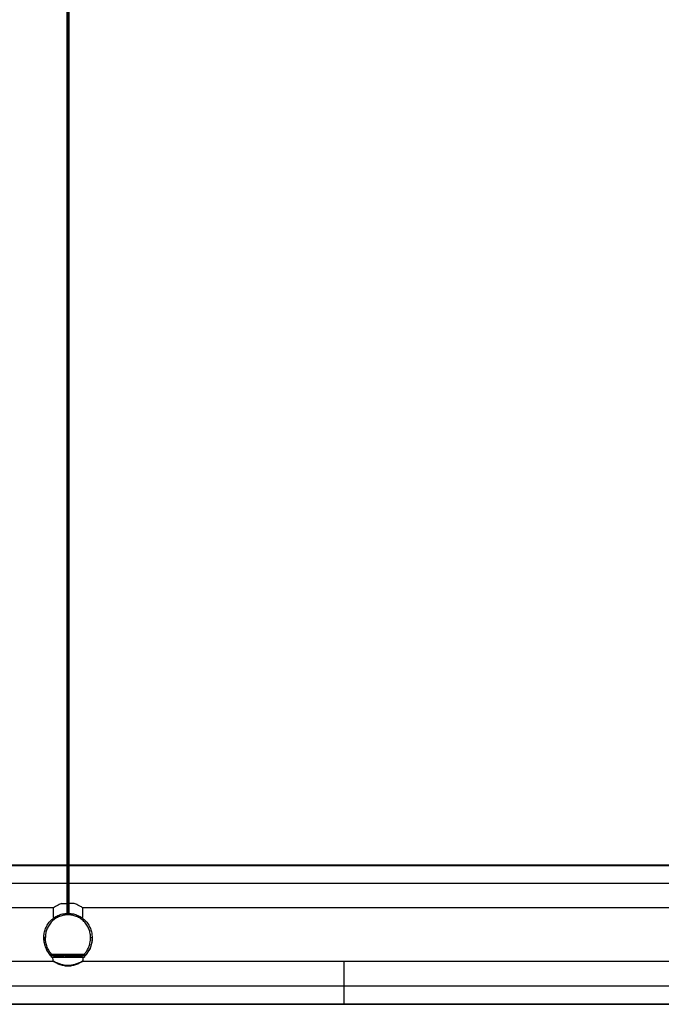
# Model space of a CAD drawing. Header units: millimetres. Extents: x 2355 to 3494, y 2627 to 6324.
# Tile 9 of 16: x 2921 to 3224, y 4360 to 4826. Entities that reach past the tile are written whole.
import ezdxf

# ---------------------------------------------------------------- set-up
doc = ezdxf.new("R2010")
doc.units = ezdxf.units.MM
doc.header["$LTSCALE"] = 20

msp = doc.modelspace()

# ---------------------------------------------------------------- linework, layer by layer
at = {"color": 7, "linetype": 'Continuous', "lineweight": 25}
for p, q in [((2942.85, 5446.05), (2942.85, 4403.18)), ((2943.45, 4403.19), (2943.45, 5446.05)), ((2944.05, 4403.18), (2944.05, 5446.05)), ((2942.85, 4425.94), (2361.63, 4425.94)), ((2361.63, 4425.86), (2942.85, 4425.86)), ((2368.45, 4426.03), (2942.85, 4426.03)), ((2944.05, 4426.03), (3378.94, 4426.03)), ((3385.45, 4425.94), (2944.05, 4425.94)), ((2944.05, 4425.86), (3385.45, 4425.86)), ((2361.63, 4417.36), (2942.85, 4417.36)), ((2944.05, 4417.36), (3385.45, 4417.36)), ((2600.45, 4405.86), (2936.61, 4405.86)), ((2936.45, 4405.76), (2936.45, 4401.25)), ((2950.45, 4405.86), (3286.61, 4405.86)), ((2950.45, 4401.25), (2950.45, 4405.76)), ((2932.05, 4391.76), (2931.95, 4391.76)), ((2954.84, 4391.76), (2954.95, 4391.76)), ((2935.2, 4383.15), (2935.24, 4383.26)), ((2935.35, 4383.09), (2935.4, 4383.19)), ((2936.59, 4383.09), (2935.35, 4383.09)), ((2951.5, 4383.19), (2935.4, 4383.19)), ((2935.62, 4383.89), (2951.27, 4383.89)), ((2935.7, 4382.48), (2935.73, 4383.09)), ((2936.2, 4382.48), (2936.23, 4380.83)), ((2936.59, 4383.09), (2941.6, 4383.09)), ((2936.9, 4383.09), (2936.9, 4382.48)), ((2936.9, 4382.48), (2950, 4382.48)), ((2941.95, 4383.14), (2941.95, 4383.05)), ((2943.45, 4383.05), (2943.45, 4383.17)), ((2944.95, 4383.05), (2944.95, 4383.14)), ((2944.95, 4383.09), (2950.3, 4383.09)), ((2950, 4382.48), (2950, 4383.09)), ((2951.54, 4383.09), (2950.3, 4383.09)), ((2950.67, 4380.83), (2950.7, 4382.48)), ((2951.16, 4383.09), (2951.2, 4382.48)), ((2951.54, 4383.09), (2951.5, 4383.19)), ((2951.65, 4383.26), (2951.69, 4383.15)), ((2936.83, 4380.32), (2619.3, 4380.32)), ((2944.73, 4378.28), (2944.76, 4378.28)), ((3074.09, 4380.32), (2950.27, 4380.32)), ((3230.45, 4380.32), (3074.09, 4380.32)), ((2619.3, 4368.82), (3074.09, 4368.82)), ((3074.09, 4368.82), (3230.45, 4368.82)), ((2619.3, 4360.32), (3074.09, 4360.32)), ((2619.3, 4360.24), (3074.09, 4360.24)), ((2619.3, 4360.15), (3074.09, 4360.15)), ((3074.09, 4360.32), (3230.45, 4360.32)), ((3074.09, 4360.24), (3230.45, 4360.24)), ((3074.09, 4360.15), (3223.94, 4360.15))]:
    msp.add_line(p, q, dxfattribs=at)
for points, knots in [([(2940.45, 4407.76), (2939.88, 4407.54), (2938.76, 4407.11), (2937.51, 4406.41), (2936.62, 4405.87), (2936.51, 4405.8), (2936.45, 4405.76)], [0, 0, 0, 0, 0.250277, 0.500811, 0.751165, 1, 1, 1, 1]), ([(2940.45, 4407.76), (2940.99, 4407.76), (2941.76, 4407.76), (2942.59, 4407.76), (2942.85, 4407.76)], [0, 0, 0, 0, 0.695532, 1, 1, 1, 1]), ([(2946.45, 4407.76), (2945.91, 4407.76), (2945.13, 4407.76), (2944.3, 4407.76), (2944.05, 4407.76)], [0, 0, 0, 0, 0.695532, 1, 1, 1, 1]), ([(2950.45, 4405.76), (2950.45, 4405.76), (2950.54, 4405.7), (2950.2, 4405.92), (2949.4, 4406.4), (2948.13, 4407.11), (2947.01, 4407.54), (2946.45, 4407.76)], [0, 0, 0, 0, 0.000979, 0.250792, 0.500695, 0.750513, 1, 1, 1, 1]), ([(2932.05, 4391.76), (2932.05, 4392.43), (2932.11, 4393.13), (2932.37, 4394.54), (2932.57, 4395.25), (2933.13, 4396.65), (2933.48, 4397.34), (2934.33, 4398.65), (2934.83, 4399.26), (2935.94, 4400.37), (2936.56, 4400.87), (2937.86, 4401.72), (2938.55, 4402.08), (2939.95, 4402.63), (2940.67, 4402.83), (2942.08, 4403.1), (2942.77, 4403.16), (2944.12, 4403.16), (2944.81, 4403.1), (2946.23, 4402.83), (2946.94, 4402.63), (2948.34, 4402.08), (2949.03, 4401.72), (2950.34, 4400.87), (2950.95, 4400.37), (2952.06, 4399.26), (2952.56, 4398.65), (2953.41, 4397.34), (2953.77, 4396.65), (2954.32, 4395.25), (2954.52, 4394.54), (2954.79, 4393.13), (2954.84, 4392.43), (2954.84, 4391.76)], [0, 0, 0, 0, 0.0625, 0.0625, 0.125, 0.125, 0.1875, 0.1875, 0.25, 0.25, 0.3125, 0.3125, 0.375, 0.375, 0.4375, 0.4375, 0.5, 0.5, 0.5625, 0.5625, 0.625, 0.625, 0.6875, 0.6875, 0.75, 0.75, 0.8125, 0.8125, 0.875, 0.875, 0.9375, 0.9375, 1, 1, 1, 1]), ([(2954.15, 4391.76), (2954.14, 4391.87), (2954.14, 4392.08), (2954.13, 4392.41), (2954.1, 4392.73), (2954.07, 4393.06), (2954.02, 4393.38), (2953.93, 4393.94), (2953.74, 4394.72), (2953.4, 4395.71), (2952.96, 4396.69), (2952.23, 4397.95), (2951.07, 4399.38), (2949.35, 4400.77), (2947.44, 4401.76), (2945.44, 4402.33), (2943.45, 4402.52), (2941.45, 4402.33), (2939.46, 4401.76), (2937.54, 4400.77), (2935.83, 4399.38), (2934.67, 4397.95), (2933.93, 4396.69), (2933.49, 4395.72), (2933.15, 4394.72), (2932.94, 4393.83), (2932.82, 4393.06), (2932.76, 4392.41), (2932.75, 4391.97), (2932.75, 4391.76)], [0, 0, 0, 0, 0.009731, 0.019445, 0.029151, 0.038858, 0.048575, 0.05831, 0.089199, 0.120102, 0.152278, 0.18447, 0.250119, 0.315768, 0.380053, 0.441772, 0.500003, 0.558234, 0.619953, 0.684238, 0.749888, 0.815537, 0.847713, 0.879904, 0.910793, 0.941696, 0.961139, 0.98055, 1, 1, 1, 1]), ([(2931.95, 4391.76), (2931.95, 4391.05), (2932, 4390.32), (2932.26, 4388.83), (2932.45, 4388.08), (2932.99, 4386.59), (2933.33, 4385.86), (2934.16, 4384.45), (2934.65, 4383.78), (2935.2, 4383.15)], [0, 0, 0, 0, 0.25, 0.25, 0.5, 0.5, 0.75, 0.75, 1, 1, 1, 1]), ([(2935.24, 4383.26), (2934.71, 4383.87), (2934.23, 4384.54), (2933.41, 4385.93), (2933.07, 4386.65), (2932.55, 4388.12), (2932.35, 4388.87), (2932.1, 4390.33), (2932.05, 4391.06), (2932.05, 4391.76)], [0, 0, 0, 0, 0.25, 0.25, 0.5, 0.5, 0.75, 0.75, 1, 1, 1, 1]), ([(2932.75, 4391.76), (2932.67, 4391.76), (2932.58, 4391.76), (2932.41, 4391.76), (2932.33, 4391.76), (2932.19, 4391.76), (2932.14, 4391.76), (2932.07, 4391.76), (2932.05, 4391.76), (2932.05, 4391.76)], [0, 0, 0, 0, 0.25, 0.25, 0.5, 0.5, 0.75, 0.75, 1, 1, 1, 1]), ([(2935.62, 4383.89), (2935.14, 4384.47), (2934.71, 4385.09), (2933.97, 4386.38), (2933.67, 4387.05), (2933.2, 4388.41), (2933.02, 4389.09), (2932.8, 4390.44), (2932.75, 4391.11), (2932.75, 4391.76)], [0, 0, 0, 0, 0.25, 0.25, 0.5, 0.5, 0.75, 0.75, 1, 1, 1, 1]), ([(2951.27, 4383.89), (2951.34, 4383.98), (2951.49, 4384.16), (2951.71, 4384.44), (2951.92, 4384.73), (2952.12, 4385.02), (2952.31, 4385.32), (2952.61, 4385.83), (2953, 4386.57), (2953.42, 4387.56), (2953.74, 4388.59), (2953.95, 4389.52), (2954.07, 4390.35), (2954.13, 4391.05), (2954.14, 4391.52), (2954.15, 4391.76)], [0, 0, 0, 0, 0.041401, 0.082735, 0.124038, 0.165345, 0.20669, 0.248108, 0.374029, 0.500013, 0.625934, 0.751918, 0.834645, 0.917246, 1, 1, 1, 1]), ([(2954.84, 4391.76), (2954.84, 4391.06), (2954.79, 4390.33), (2954.54, 4388.87), (2954.35, 4388.12), (2953.82, 4386.65), (2953.48, 4385.93), (2952.67, 4384.54), (2952.19, 4383.87), (2951.65, 4383.26)], [0, 0, 0, 0, 0.25, 0.25, 0.5, 0.5, 0.75, 0.75, 1, 1, 1, 1]), ([(2954.95, 4391.76), (2954.95, 4391.65), (2954.94, 4391.42), (2954.93, 4391.09), (2954.91, 4390.76), (2954.88, 4390.43), (2954.84, 4390.1), (2954.79, 4389.77), (2954.69, 4389.16), (2954.49, 4388.28), (2954.12, 4387.15), (2953.65, 4386.06), (2953.18, 4385.2), (2952.76, 4384.54), (2952.43, 4384.06), (2952.07, 4383.6), (2951.82, 4383.3), (2951.69, 4383.15)], [0, 0, 0, 0, 0.035478, 0.070899, 0.106288, 0.141668, 0.177062, 0.212492, 0.247984, 0.373967, 0.500007, 0.62599, 0.75203, 0.814074, 0.876001, 0.937934, 1, 1, 1, 1]), ([(2954.15, 4391.76), (2954.23, 4391.76), (2954.31, 4391.76), (2954.48, 4391.76), (2954.57, 4391.76), (2954.7, 4391.76), (2954.76, 4391.76), (2954.83, 4391.76), (2954.84, 4391.76), (2954.84, 4391.76)], [0, 0, 0, 0, 0.25, 0.25, 0.5, 0.5, 0.75, 0.75, 1, 1, 1, 1]), ([(2935.24, 4383.26), (2935.25, 4383.26), (2935.25, 4383.26), (2935.25, 4383.27), (2935.27, 4383.29), (2935.28, 4383.32), (2935.31, 4383.36), (2935.33, 4383.41), (2935.37, 4383.47), (2935.42, 4383.56), (2935.51, 4383.7), (2935.58, 4383.82), (2935.62, 4383.89)], [0, 0, 0, 0, 0.066394, 0.135428, 0.206899, 0.280522, 0.355937, 0.432726, 0.510434, 0.622072, 0.789268, 1, 1, 1, 1]), ([(2935.4, 4383.19), (2935.4, 4383.19), (2935.42, 4383.28), (2935.51, 4383.54), (2935.57, 4383.72), (2935.62, 4383.89)], [0, 0, 0, 0, 0.5, 0.5, 1, 1, 1, 1]), ([(2935.7, 4382.48), (2935.7, 4382.48), (2935.72, 4382.48), (2935.84, 4382.48), (2935.93, 4382.48), (2936.16, 4382.48), (2936.31, 4382.48), (2936.6, 4382.48), (2936.75, 4382.48), (2936.9, 4382.48)], [0, 0, 0, 0, 0.25, 0.25, 0.5, 0.5, 0.75, 0.75, 1, 1, 1, 1]), ([(2941.95, 4383.05), (2941.95, 4383.05), (2941.98, 4383.05), (2942.12, 4383.05), (2942.24, 4383.05), (2942.53, 4383.05), (2942.71, 4383.05), (2943.08, 4383.05), (2943.27, 4383.05), (2943.45, 4383.05)], [0, 0, 0, 0, 0.25, 0.25, 0.5, 0.5, 0.75, 0.75, 1, 1, 1, 1]), ([(2943.45, 4383.05), (2943.62, 4383.05), (2943.81, 4383.05), (2944.18, 4383.05), (2944.36, 4383.05), (2944.65, 4383.05), (2944.77, 4383.05), (2944.91, 4383.05), (2944.95, 4383.05), (2944.95, 4383.05)], [0, 0, 0, 0, 0.25, 0.25, 0.5, 0.5, 0.75, 0.75, 1, 1, 1, 1]), ([(2950, 4382.48), (2950.14, 4382.48), (2950.29, 4382.48), (2950.59, 4382.48), (2950.73, 4382.48), (2950.96, 4382.48), (2951.05, 4382.48), (2951.17, 4382.48), (2951.2, 4382.48), (2951.2, 4382.48)], [0, 0, 0, 0, 0.25, 0.25, 0.5, 0.5, 0.75, 0.75, 1, 1, 1, 1]), ([(2951.5, 4383.19), (2951.5, 4383.19), (2951.5, 4383.19), (2951.49, 4383.21), (2951.48, 4383.23), (2951.47, 4383.26), (2951.46, 4383.3), (2951.44, 4383.35), (2951.42, 4383.42), (2951.39, 4383.52), (2951.35, 4383.65), (2951.3, 4383.78), (2951.28, 4383.85), (2951.27, 4383.89)], [0, 0, 0, 0, 0.066007, 0.134749, 0.206036, 0.279596, 0.355078, 0.432071, 0.510124, 0.630449, 0.791208, 0.898015, 1, 1, 1, 1]), ([(2951.27, 4383.89), (2951.28, 4383.86), (2951.31, 4383.81), (2951.36, 4383.74), (2951.41, 4383.65), (2951.47, 4383.55), (2951.53, 4383.45), (2951.58, 4383.37), (2951.62, 4383.31), (2951.64, 4383.27), (2951.65, 4383.26), (2951.65, 4383.26)], [0, 0, 0, 0, 0.078766, 0.160672, 0.245305, 0.365776, 0.488316, 0.624124, 0.756036, 0.881854, 1, 1, 1, 1]), ([(2936.23, 4380.83), (2936.23, 4380.8), (2936.23, 4380.75), (2936.25, 4380.68), (2936.29, 4380.61), (2936.33, 4380.57), (2936.34, 4380.55)], [0, 0, 0, 0, 0.233405, 0.480475, 0.737575, 1, 1, 1, 1]), ([(2936.23, 4380.83), (2936.23, 4380.83), (2936.23, 4380.82), (2936.24, 4380.82), (2936.26, 4380.8), (2936.3, 4380.79), (2936.36, 4380.75), (2936.47, 4380.69), (2936.66, 4380.59), (2936.9, 4380.46), (2937.29, 4380.26), (2937.77, 4380.02), (2938.32, 4379.77), (2938.79, 4379.58), (2939.27, 4379.39), (2939.79, 4379.21), (2940.32, 4379.04), (2940.83, 4378.91), (2941.29, 4378.81), (2941.69, 4378.73), (2941.97, 4378.69), (2942.1, 4378.68)], [0, 0, 0, 0, 0.0248076, 0.0497485, 0.0748142, 0.0999961, 0.1252847, 0.1866775, 0.2502673, 0.3107615, 0.3752245, 0.5004323, 0.562771, 0.6250728, 0.6931913, 0.7503032, 0.8155314, 0.8744078, 0.9179027, 0.9597598, 1, 1, 1, 1]), ([(2936.63, 4380.43), (2936.6, 4380.43), (2936.55, 4380.44), (2936.48, 4380.46), (2936.41, 4380.49), (2936.37, 4380.53), (2936.34, 4380.55)], [0, 0, 0, 0, 0.233406, 0.480476, 0.737576, 1, 1, 1, 1]), ([(2936.63, 4380.43), (2936.65, 4380.42), (2936.69, 4380.39), (2937.17, 4380.13), (2938.24, 4379.57), (2940.01, 4378.77), (2941.48, 4378.51), (2942.17, 4378.39)], [0, 0, 0, 0, 0.128331, 0.256822, 0.514612, 0.774988, 1, 1, 1, 1]), ([(2942.1, 4378.68), (2942.09, 4378.57), (2942.09, 4378.47), (2942.1, 4378.33), (2942.12, 4378.28), (2942.13, 4378.28)], [0, 0, 0, 0, 0.5, 0.5, 1, 1, 1, 1]), ([(2942.1, 4378.68), (2942.54, 4378.68), (2942.99, 4378.68), (2943.9, 4378.68), (2944.35, 4378.68), (2944.79, 4378.68)], [0, 0, 0, 0, 0.5, 0.5, 1, 1, 1, 1]), ([(2942.1, 4378.68), (2942.1, 4378.65), (2942.1, 4378.61), (2942.1, 4378.55), (2942.1, 4378.5), (2942.11, 4378.45), (2942.11, 4378.4), (2942.12, 4378.37), (2942.12, 4378.34), (2942.13, 4378.32), (2942.14, 4378.3), (2942.14, 4378.29), (2942.15, 4378.29), (2942.16, 4378.28), (2942.16, 4378.28), (2942.16, 4378.28)], [0, 0, 0, 0, 0.100116, 0.20031, 0.299023, 0.394784, 0.486314, 0.572602, 0.652932, 0.726873, 0.794241, 0.855046, 0.909438, 0.957659, 1, 1, 1, 1]), ([(2942.16, 4378.28), (2942.58, 4378.28), (2943.01, 4378.28), (2943.88, 4378.28), (2944.31, 4378.28), (2944.73, 4378.28)], [0, 0, 0, 0, 0.5, 0.5, 1, 1, 1, 1]), ([(2944.73, 4378.39), (2945.41, 4378.51), (2946.89, 4378.78), (2948.66, 4379.57), (2949.73, 4380.13), (2950.2, 4380.39), (2950.24, 4380.42), (2950.27, 4380.43)], [0, 0, 0, 0, 0.225803, 0.486278, 0.743447, 0.872063, 1, 1, 1, 1]), ([(2944.79, 4378.68), (2944.8, 4378.57), (2944.79, 4378.47), (2944.77, 4378.32), (2944.75, 4378.28), (2944.73, 4378.28)], [0, 0, 0, 0, 0.5, 0.5, 1, 1, 1, 1]), ([(2944.79, 4378.68), (2944.8, 4378.65), (2944.8, 4378.61), (2944.8, 4378.55), (2944.8, 4378.5), (2944.8, 4378.44), (2944.8, 4378.4), (2944.8, 4378.36), (2944.79, 4378.34), (2944.78, 4378.31), (2944.78, 4378.3), (2944.77, 4378.29), (2944.77, 4378.29), (2944.76, 4378.28), (2944.76, 4378.28), (2944.76, 4378.28)], [0, 0, 0, 0, 0.100021, 0.201684, 0.303128, 0.402427, 0.497759, 0.587557, 0.6706, 0.746038, 0.813368, 0.872373, 0.923048, 0.965523, 1, 1, 1, 1]), ([(2944.79, 4378.68), (2944.87, 4378.69), (2945.03, 4378.71), (2945.27, 4378.75), (2945.52, 4378.79), (2945.76, 4378.84), (2946.11, 4378.92), (2946.57, 4379.04), (2947.1, 4379.2), (2947.62, 4379.39), (2948.11, 4379.58), (2948.57, 4379.77), (2949.12, 4380.02), (2949.6, 4380.26), (2949.99, 4380.46), (2950.23, 4380.59), (2950.42, 4380.69), (2950.55, 4380.76), (2950.62, 4380.8), (2950.66, 4380.82), (2950.67, 4380.82), (2950.67, 4380.83)], [0, 0, 0, 0, 0.023899, 0.048373, 0.073428, 0.099071, 0.125302, 0.184688, 0.250562, 0.305498, 0.375552, 0.438116, 0.500265, 0.624889, 0.689269, 0.749698, 0.813398, 0.874904, 0.916926, 0.958639, 1, 1, 1, 1]), ([(2950.55, 4380.55), (2950.57, 4380.57), (2950.6, 4380.61), (2950.64, 4380.68), (2950.66, 4380.75), (2950.67, 4380.8), (2950.67, 4380.83)], [0, 0, 0, 0, 0.262419, 0.519517, 0.766589, 1, 1, 1, 1]), ([(3074.09, 4368.82), (3074.09, 4369.5), (3074.09, 4370.2), (3074.09, 4371.62), (3074.09, 4372.34), (3074.09, 4373.76), (3074.09, 4374.45), (3074.09, 4375.77), (3074.09, 4376.39), (3074.09, 4377.51), (3074.09, 4378.01), (3074.09, 4378.87), (3074.09, 4379.23), (3074.09, 4379.79), (3074.09, 4379.99), (3074.09, 4380.26), (3074.09, 4380.32), (3074.09, 4380.32)], [0, 0, 0, 0, 0.125, 0.125, 0.25, 0.25, 0.375, 0.375, 0.5, 0.5, 0.625, 0.625, 0.75, 0.75, 0.875, 0.875, 1, 1, 1, 1]), ([(3074.09, 4360.32), (3074.09, 4360.9), (3074.09, 4361.52), (3074.09, 4362.85), (3074.09, 4363.56), (3074.09, 4365.02), (3074.09, 4365.77), (3074.09, 4367.3), (3074.09, 4368.06), (3074.09, 4368.82)], [0, 0, 0, 0, 0.25, 0.25, 0.5, 0.5, 0.75, 0.75, 1, 1, 1, 1]), ([(3074.09, 4360.24), (3074.09, 4360.24), (3074.09, 4360.24), (3074.09, 4360.27), (3074.09, 4360.31), (3074.09, 4360.32)], [0, 0, 0, 0, 0.314838, 0.664882, 1, 1, 1, 1]), ([(3074.09, 4360.2), (3074.09, 4360.2), (3074.09, 4360.18), (3074.09, 4360.16), (3074.09, 4360.15), (3074.09, 4360.15)], [0, 0, 0, 0, 0.056596, 0.546671, 1, 1, 1, 1]), ([(3223.94, 4360.24), (3223.94, 4360.22), (3223.94, 4360.19), (3223.94, 4360.16), (3223.94, 4360.15), (3223.94, 4360.15)], [0, 0, 0, 0, 0.2952938, 0.6613711, 1, 1, 1, 1])]:
    msp.add_open_spline(points, degree=3, knots=knots, dxfattribs=at)
for points in [[(2935.2, 4383.15), (2935.24, 4383.11), (2935.29, 4383.09), (2935.35, 4383.09)], [(2935.4, 4383.19), (2935.34, 4383.19), (2935.28, 4383.22), (2935.24, 4383.26)], [(2951.65, 4383.26), (2951.61, 4383.22), (2951.55, 4383.19), (2951.5, 4383.19)], [(2951.54, 4383.09), (2951.6, 4383.09), (2951.66, 4383.11), (2951.69, 4383.15)], [(2942.13, 4378.28), (2942.14, 4378.28), (2942.15, 4378.28), (2942.16, 4378.28)], [(2944.76, 4378.28), (2944.75, 4378.28), (2944.74, 4378.28), (2944.73, 4378.28)]]:
    msp.add_open_spline(points, degree=3, dxfattribs=at)

doc.saveas('drawing.dxf')
